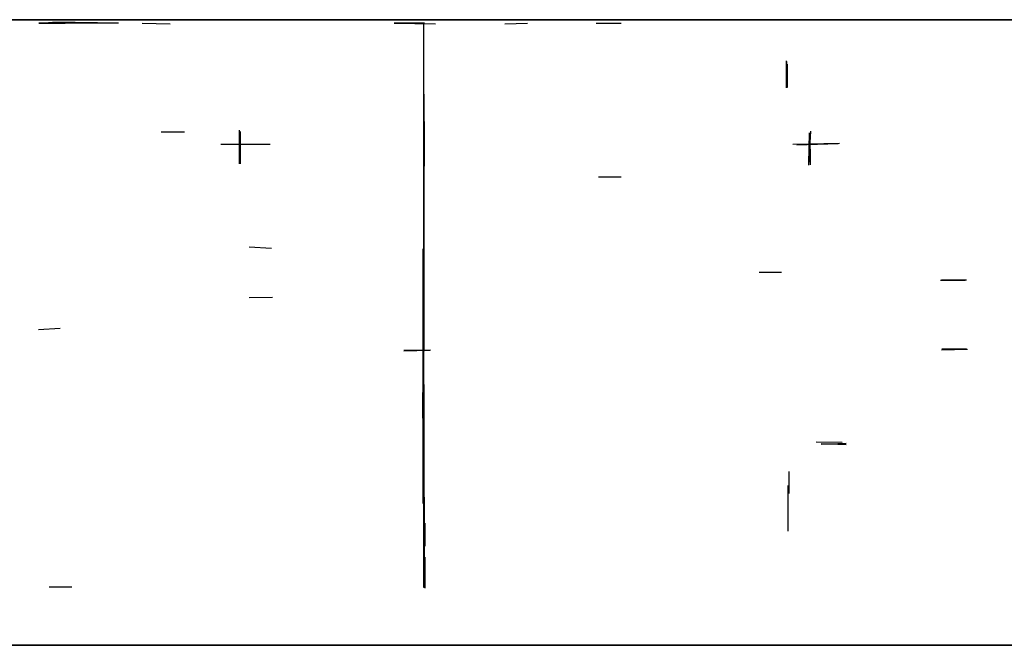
# Model space of a CAD drawing. Header units: millimetres. Extents: x 0 to 107423, y 0 to 18199.
# Tile 3 of 4: x 26195 to 54850, y 0 to 18199. Entities that reach past the tile are written whole.
import ezdxf

# ---------------------------------------------------------------- set-up
doc = ezdxf.new("R2010")
doc.units = ezdxf.units.MM
for name, color, linetype in [('00_RASTER_ORIGINALE', 8, 'Continuous'), ('S-GRID-E', 4, 'Continuous'), ('S-INF-HORIZ', 3, 'Continuous'), ('S-INF-LONG', 6, 'Continuous'), ('S-INF-VERT', 4, 'Continuous'), ('S-TRACE-INF', 4, 'Continuous'), ('S-TRACE-INF-CLEAN', 4, 'Continuous'), ('S-TRACE-REJECT', 8, 'Continuous')]:
    doc.layers.add(name, color=color, linetype=linetype)
picture_1 = doc.add_image_def('image1.jpg', size_in_pixel=(8222, 1393))

msp = doc.modelspace()

# ---------------------------------------------------------------- linework, layer by layer
at = {"layer": 'S-GRID-E'}
msp.add_lwpolyline([(0, 0), (107423, 0), (107423, 18199), (0, 18199)], close=True, dxfattribs=at)
at = {"layer": 'S-INF-HORIZ'}
for p, q in [((26757, 18109), (29070, 18109)), ((29762, 18095), (30572, 18082)), ((37091, 18095), (38293, 18082)), ((40318, 18082), (40972, 18095)), ((42971, 18095), (43702, 18095)), ((30311, 14934), (30990, 14934)), ((32048, 14581), (33485, 14581)), ((48693, 14581), (50052, 14607)), ((48811, 14555), (50013, 14594)), ((43036, 13627), (43702, 13627)), ((32871, 11589), (33525, 11550)), ((47713, 10857), (48366, 10857)), ((53018, 10635), (53749, 10635)), ((32871, 10113), (33551, 10126)), ((26744, 9185), (27371, 9224)), ((37379, 8584), (38150, 8597)), ((53018, 8597), (53775, 8610)), ((53031, 8623), (53749, 8636)), ((49372, 5919), (50130, 5906)), ((49516, 5853), (50248, 5879)), ((49516, 5866), (50248, 5840)), ((27058, 1698), (27711, 1698))]:
    msp.add_line(p, q, dxfattribs=at)
at = {"layer": 'S-INF-LONG'}
msp.add_line((37954, 1685), (37954, 18109), dxfattribs=at)
at = {"layer": 'S-INF-VERT'}
for p, q in [((37954, 1685), (37954, 18109)), ((48510, 16214), (48510, 16998)), ((48536, 16227), (48536, 16907)), ((32597, 14006), (32597, 14986)), ((32623, 14006), (32623, 14947)), ((49163, 13967), (49216, 14960)), ((49163, 14019), (49176, 14908)), ((49190, 14908), (49203, 13980)), ((48589, 4416), (48589, 5056)), ((48562, 3319), (48562, 4651))]:
    msp.add_line(p, q, dxfattribs=at)
at = {"layer": 'S-TRACE-INF'}
for p, q in [((26757, 18109), (29070, 18109)), ((26757, 18095), (27515, 18095)), ((27031, 18122), (27685, 18122)), ((27162, 18135), (28455, 18122)), ((29762, 18095), (30572, 18082)), ((37091, 18109), (37980, 18109)), ((37091, 18095), (38293, 18082)), ((37954, 1685), (37954, 18109)), ((40318, 18082), (40972, 18095)), ((42971, 18095), (43702, 18095)), ((48510, 16214), (48510, 16998)), ((48523, 16214), (48523, 16985)), ((48536, 16227), (48536, 16907)), ((37967, 8558), (37967, 16031)), ((37980, 13941), (37980, 15234)), ((30311, 14934), (30990, 14934)), ((32597, 14006), (32597, 14986)), ((32610, 14006), (32610, 14947)), ((32623, 14006), (32623, 14947)), ((49163, 13967), (49216, 14960)), ((49163, 14019), (49176, 14908)), ((49190, 14908), (49203, 13980)), ((32048, 14581), (33485, 14581)), ((48693, 14581), (50052, 14607)), ((48811, 14555), (50013, 14594)), ((43036, 13627), (43702, 13627)), ((32871, 11589), (33525, 11550)), ((37941, 4129), (37941, 11537)), ((47713, 10857), (48366, 10857)), ((52991, 10622), (53710, 10622)), ((53018, 10635), (53749, 10635)), ((32871, 10113), (33551, 10126)), ((26744, 9185), (27371, 9224)), ((37379, 8584), (38150, 8597)), ((53018, 8597), (53775, 8610)), ((53031, 8623), (53749, 8636)), ((53057, 8623), (53684, 8623)), ((37379, 8571), (38137, 8584)), ((37967, 1698), (37967, 7591)), ((37928, 6611), (37928, 7356)), ((49372, 5919), (50130, 5906)), ((49516, 5853), (50248, 5879)), ((49516, 5866), (50248, 5840)), ((48589, 4416), (48589, 5056)), ((48562, 3319), (48562, 4651)), ((37980, 1672), (37980, 4312)), ((37993, 2887), (37993, 3554)), ((37993, 1659), (37993, 2561)), ((27058, 1698), (27711, 1698))]:
    msp.add_line(p, q, dxfattribs=at)
at = {"layer": 'S-TRACE-INF-CLEAN'}
for p, q in [((26757, 18109), (29070, 18109)), ((29762, 18095), (30572, 18082)), ((37091, 18095), (38293, 18082)), ((37954, 1685), (37954, 18109)), ((40318, 18082), (40972, 18095)), ((42971, 18095), (43702, 18095)), ((48510, 16214), (48510, 16998)), ((48536, 16227), (48536, 16907)), ((30311, 14934), (30990, 14934)), ((32597, 14006), (32597, 14986)), ((32623, 14006), (32623, 14947)), ((49163, 13967), (49216, 14960)), ((49163, 14019), (49176, 14908)), ((49190, 14908), (49203, 13980)), ((32048, 14581), (33485, 14581)), ((48693, 14581), (50052, 14607)), ((48811, 14555), (50013, 14594)), ((43036, 13627), (43702, 13627)), ((32871, 11589), (33525, 11550)), ((47713, 10857), (48366, 10857)), ((53018, 10635), (53749, 10635)), ((32871, 10113), (33551, 10126)), ((26744, 9185), (27371, 9224)), ((37379, 8584), (38150, 8597)), ((53018, 8597), (53775, 8610)), ((53031, 8623), (53749, 8636)), ((49372, 5919), (50130, 5906)), ((49516, 5853), (50248, 5879)), ((49516, 5866), (50248, 5840)), ((48589, 4416), (48589, 5056)), ((48562, 3319), (48562, 4651)), ((27058, 1698), (27711, 1698))]:
    msp.add_line(p, q, dxfattribs=at)
at = {"layer": 'S-TRACE-REJECT'}
for p, q in [((26757, 18095), (27515, 18095)), ((27031, 18122), (27685, 18122)), ((27162, 18135), (28455, 18122)), ((37091, 18109), (37980, 18109)), ((48523, 16214), (48523, 16985)), ((37967, 8558), (37967, 16031)), ((37980, 13941), (37980, 15234)), ((32610, 14006), (32610, 14947)), ((37941, 4129), (37941, 11537)), ((52991, 10622), (53710, 10622)), ((53057, 8623), (53684, 8623)), ((37379, 8571), (38137, 8584)), ((37967, 1698), (37967, 7591)), ((37928, 6611), (37928, 7356)), ((37980, 1672), (37980, 4312)), ((37993, 2887), (37993, 3554)), ((37993, 1659), (37993, 2561))]:
    msp.add_line(p, q, dxfattribs=at)

# ---------------------------------------------------------------- pictures from other files: only their frames are drawn
at = {"layer": '00_RASTER_ORIGINALE'}
image = msp.add_image(picture_1, insert=(0, 0), size_in_units=(107423, 18199), dxfattribs=at)

doc.saveas('drawing.dxf')
